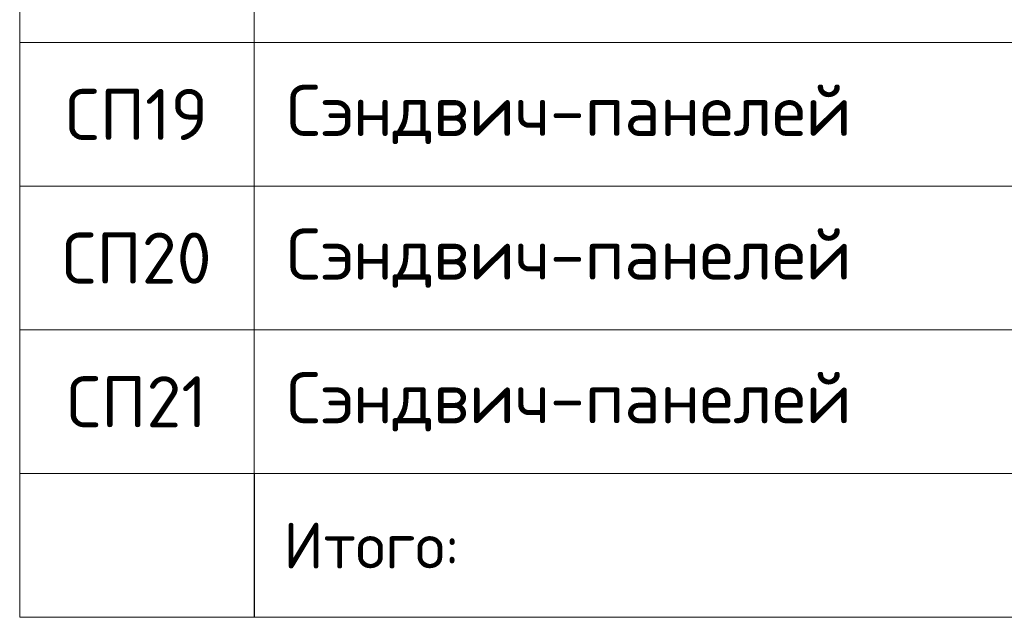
# Model space of a CAD drawing. Header units: millimetres. Extents: x 2842173 to 10151342, y -218675 to 375325.
# Tile 83 of 105: x 2956160 to 2960977, y 148110 to 151033. Entities that reach past the tile are written whole.
import ezdxf

# ---------------------------------------------------------------- set-up
doc = ezdxf.new("R2010")
doc.units = ezdxf.units.MM
doc.styles.add('ICOCPEUR', font='isocpeur.ttf')

# ---------------------------------------------------------------- blocks, each defined once
blk = doc.blocks.new('*T501')
at = {"color": 0, "lineweight": 20, "transparency": 16777216}
for p, q in [((0, 0), (13824.61071607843, 0)), ((0, 0), (0, -18814.80716073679)), ((13824.61071607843, 0), (13824.61071607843, -18814.80716073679)), ((0, -860.9183881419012), (1146.826339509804, -860.9183881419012)), ((1146.826339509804, -860.9183881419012), (1146.826339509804, -18112.04574526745)), ((5293.652679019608, -860.9183881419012), (5293.652679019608, -2170.614622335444)), ((6540.479018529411, -860.9183881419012), (6540.479018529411, -2170.614622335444)), ((7787.305358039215, -860.9183881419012), (7787.305358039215, -2170.614622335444)), ((9034.131697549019, -860.9183881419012), (9034.131697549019, -2170.614622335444)), ((10930.95803705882, -860.9183881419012), (10930.95803705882, -18814.80716073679)), ((12377.78437656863, -860.9183881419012), (12377.78437656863, -2170.614622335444)), ((0, -2170.614622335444), (10930.95803705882, -2170.614622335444)), ((0, -3354.056020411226), (10930.95803705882, -3354.056020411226)), ((5293.652679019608, -3354.056020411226), (5293.652679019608, -18814.80716073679)), ((6540.479018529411, -3354.056020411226), (6540.479018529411, -18814.80716073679)), ((7787.305358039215, -3354.056020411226), (7787.305358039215, -18814.80716073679)), ((9034.131697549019, -3354.056020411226), (9034.131697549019, -18112.04574526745)), ((0, -4056.81743588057), (13824.61071607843, -4056.81743588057)), ((0, -4759.578851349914), (13824.61071607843, -4759.578851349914)), ((0, -5462.340266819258), (13824.61071607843, -5462.340266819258)), ((0, -6165.101682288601), (13824.61071607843, -6165.101682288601)), ((0, -6867.863097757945), (13824.61071607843, -6867.863097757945)), ((0, -7570.624513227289), (13824.61071607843, -7570.624513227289)), ((0, -8273.385928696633), (13824.61071607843, -8273.385928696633)), ((0, -8976.147344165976), (13824.61071607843, -8976.147344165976)), ((0, -9678.90875963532), (13824.61071607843, -9678.90875963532)), ((0, -10381.67017510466), (13824.61071607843, -10381.67017510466)), ((0, -11084.43159057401), (13824.61071607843, -11084.43159057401)), ((0, -11787.19300604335), (13824.61071607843, -11787.19300604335)), ((0, -12489.9544215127), (13824.61071607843, -12489.9544215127)), ((0, -13192.71583698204), (13824.61071607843, -13192.71583698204)), ((0, -13895.47725245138), (13824.61071607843, -13895.47725245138)), ((0, -14598.23866792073), (13824.61071607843, -14598.23866792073)), ((0, -15301.00008339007), (13824.61071607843, -15301.00008339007)), ((0, -16003.76149885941), (13824.61071607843, -16003.76149885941)), ((0, -16706.52291432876), (13824.61071607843, -16706.52291432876)), ((0, -17409.2843297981), (13824.61071607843, -17409.2843297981)), ((0, -18112.04574526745), (13824.61071607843, -18112.04574526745)), ((0, -18814.80716073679), (13824.61071607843, -18814.80716073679))]:
    blk.add_line(p, q, dxfattribs=at)
at = {"color": 0, "linetype": 'ByBlock', "lineweight": -2, "transparency": 16777216}
for p, q in [((1146.826339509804, -860.9183881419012), (13824.61071607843, -860.9183881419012)), ((10930.95803705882, -2170.614622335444), (13824.61071607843, -2170.614622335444)), ((12377.78437656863, -2170.614622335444), (12377.78437656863, -18814.80716073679)), ((10930.95803705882, -3354.056020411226), (13824.61071607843, -3354.056020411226)), ((1146.826339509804, -18112.04574526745), (1146.826339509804, -18814.80716073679)), ((9034.131697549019, -18112.04574526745), (9034.131697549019, -18814.80716073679))]:
    blk.add_line(p, q, dxfattribs=at)
at = {"color": 0, "transparency": 16777216, "style": 'ICOCPEUR'}
for s, insert, char_height, width, attachment_point in [('\\A1;{\\C7;Спецификация сэндвич-панелей на фасаде}', (6912.305358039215, -430.4591940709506), 400, 13824.50265133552, 5), ('\\A1;Площ. ед., м{\\H0.7x;\\S2^ ;}', (11654.37120681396, -1515.766505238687), 300, 1446.718274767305, 5), ('Приме-\\Pчание', (13101.19754632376, -1515.766505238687), 300, 1446.718274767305, 5), ('Обозначение', (3220.239509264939, -1515.766505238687), 300, 4146.718274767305, 5), ('Поз.', (573.4131697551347, -1515.766505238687), 300, 1146.718274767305, 5), ('Ширина', (5917.065848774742, -1515.766505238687), 300, 1246.718274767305, 5), ('Количество', (9982.544867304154, -1515.766505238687), 300, 1896.718274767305, 5), ('\\A1;{\\C7;Длина}', (7163.892188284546, -1515.766505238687), 300, 1246.718274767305, 5), ('\\A1;{\\C7;Толщина}', (8410.71852779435, -1515.766505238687), 300, 1246.718274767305, 5), ('{\\C256; \\A1;\\C7;Сэндвич-панел Стеновая\\A0;\\C256; панель трехслойная со стальной профилированной облицовкой с утеплителем из  минераловатных плит на базальтовой основе\\A1;\\C7; (t=100мм.)}', (6038.89218828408, -2762.335321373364), 250, 9784.023632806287, 5), ('{\\C256; \\A1;\\C7;Сэндвич-панелей}', (1146.880371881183, -3705.436728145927), 250, 4146.718274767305, 4), ('1000', (5917.065848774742, -3705.436728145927), 250, 1246.718274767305, 5), ('4050', (7163.892188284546, -3705.436728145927), 250, 1246.718274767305, 5), ('100', (8410.71852779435, -3705.436728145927), 250, 1246.718274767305, 5), ('5', (9982.544867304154, -3705.436728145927), 250, 1896.718274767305, 5), ('20.3', (11654.37120681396, -3705.436728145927), 250, 1446.718274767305, 5), ('\\A1;{\\C256;СП1}', (573.4131697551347, -3705.436728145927), 250, 1146.718274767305, 5), ('\\A1;{\\C256;СП2}', (573.4131697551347, -4408.198143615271), 250, 1146.718274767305, 5), ('{\\C256; \\A1;\\C7;Сэндвич-панелей}', (1146.880371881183, -4408.198143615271), 250, 4146.718274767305, 4), ('310', (5917.065848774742, -4408.198143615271), 250, 1246.718274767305, 5), ('4050', (7163.892188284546, -4408.198143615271), 250, 1246.718274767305, 5), ('100', (8410.71852779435, -4408.198143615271), 250, 1246.718274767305, 5), ('1', (9982.544867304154, -4408.198143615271), 250, 1896.718274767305, 5), ('1.3', (11654.37120681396, -4408.198143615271), 250, 1446.718274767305, 5), ('{\\C256; \\A1;\\C7;Сэндвич-панелей}', (1146.880371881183, -5110.959559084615), 250, 4146.718274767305, 4), ('450', (5917.065848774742, -5110.959559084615), 250, 1246.718274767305, 5), ('4050', (7163.892188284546, -5110.959559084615), 250, 1246.718274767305, 5), ('100', (8410.71852779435, -5110.959559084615), 250, 1246.718274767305, 5), ('1', (9982.544867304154, -5110.959559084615), 250, 1896.718274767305, 5), ('1.8', (11654.37120681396, -5110.959559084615), 250, 1446.718274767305, 5), ('\\A1;{\\C256;СП3}', (573.4131697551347, -5110.959559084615), 250, 1146.718274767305, 5), ('\\A1;{\\C256;СП4}', (573.4131697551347, -5813.720974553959), 250, 1146.718274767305, 5), ('{\\C256; \\A1;\\C7;Сэндвич-панелей}', (1146.880371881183, -5813.720974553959), 250, 4146.718274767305, 4), ('360', (5917.065848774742, -5813.720974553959), 250, 1246.718274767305, 5), ('4050', (7163.892188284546, -5813.720974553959), 250, 1246.718274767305, 5), ('100', (8410.71852779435, -5813.720974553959), 250, 1246.718274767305, 5), ('1', (9982.544867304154, -5813.720974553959), 250, 1896.718274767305, 5), ('1.5', (11654.37120681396, -5813.720974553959), 250, 1446.718274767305, 5), ('500', (5917.065848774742, -6516.482390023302), 250, 1246.718274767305, 5), ('1850', (7163.892188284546, -6516.482390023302), 250, 1246.718274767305, 5), ('100', (8410.71852779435, -6516.482390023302), 250, 1246.718274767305, 5), ('0.9', (11654.37120681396, -6516.482390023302), 250, 1446.718274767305, 5), ('\\A1;{\\C256;СП5}', (573.4131697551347, -6516.482390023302), 250, 1146.718274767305, 5), ('{\\C256; \\A1;\\C7;Сэндвич-панелей}', (1146.880371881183, -6516.482390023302), 250, 4146.718274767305, 4), ('1', (9982.544867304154, -6516.482390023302), 250, 1896.718274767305, 5), ('{\\C256; \\A1;\\C7;Сэндвич-панелей}', (1146.880371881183, -7219.243805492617), 250, 4146.718274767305, 4), ('1000', (5917.065848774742, -7219.243805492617), 250, 1246.718274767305, 5), ('1850', (7163.892188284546, -7219.243805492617), 250, 1246.718274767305, 5), ('100', (8410.71852779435, -7219.243805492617), 250, 1246.718274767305, 5), ('2', (9982.544867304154, -7219.243805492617), 250, 1896.718274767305, 5), ('3.7', (11654.37120681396, -7219.243805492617), 250, 1446.718274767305, 5), ('\\A1;{\\C256;СП6}', (573.4131697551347, -7219.243805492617), 250, 1146.718274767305, 5), ('\\A1;{\\C256;СП7}', (573.4131697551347, -7922.005220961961), 250, 1146.718274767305, 5), ('{\\C256; \\A1;\\C7;Сэндвич-панелей}', (1146.880371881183, -7922.005220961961), 250, 4146.718274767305, 4), ('1000', (5917.065848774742, -7922.005220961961), 250, 1246.718274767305, 5), ('3520', (7163.892188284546, -7922.005220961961), 250, 1246.718274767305, 5), ('100', (8410.71852779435, -7922.005220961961), 250, 1246.718274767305, 5), ('1', (9982.544867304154, -7922.005220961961), 250, 1896.718274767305, 5), ('3.5', (11654.37120681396, -7922.005220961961), 250, 1446.718274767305, 5), ('{\\C256; \\A1;\\C7;Сэндвич-панелей}', (1146.880371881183, -8624.766636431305), 250, 4146.718274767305, 4), ('1000', (5917.065848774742, -8624.766636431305), 250, 1246.718274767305, 5), ('3520', (7163.892188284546, -8624.766636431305), 250, 1246.718274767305, 5), ('100', (8410.71852779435, -8624.766636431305), 250, 1246.718274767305, 5), ('4', (9982.544867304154, -8624.766636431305), 250, 1896.718274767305, 5), ('14.1', (11654.37120681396, -8624.766636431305), 250, 1446.718274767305, 5), ('\\A1;{\\C256;СП8}', (573.4131697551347, -8624.766636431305), 250, 1146.718274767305, 5), ('\\A1;{\\C256;СП9}', (573.4131697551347, -9327.528051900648), 250, 1146.718274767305, 5), ('{\\C256; \\A1;\\C7;Сэндвич-панелей}', (1146.880371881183, -9327.528051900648), 250, 4146.718274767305, 4), ('350', (5917.065848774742, -9327.528051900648), 250, 1246.718274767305, 5), ('3520', (7163.892188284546, -9327.528051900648), 250, 1246.718274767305, 5), ('100', (8410.71852779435, -9327.528051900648), 250, 1246.718274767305, 5), ('1', (9982.544867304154, -9327.528051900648), 250, 1896.718274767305, 5), ('1.2', (11654.37120681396, -9327.528051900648), 250, 1446.718274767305, 5), ('1000', (5917.065848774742, -10030.28946736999), 250, 1246.718274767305, 5), ('1600', (7163.892188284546, -10030.28946736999), 250, 1246.718274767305, 5), ('100', (8410.71852779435, -10030.28946736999), 250, 1246.718274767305, 5), ('2', (9982.544867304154, -10030.28946736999), 250, 1896.718274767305, 5), ('3.2', (11654.37120681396, -10030.28946736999), 250, 1446.718274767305, 5), ('{\\A1;\\C256;СП10', (573.4131697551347, -10030.28946736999), 250, 1146.718274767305, 5), ('{\\C256; \\A1;\\C7;Сэндвич-панелей}', (1146.880371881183, -10030.28946736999), 250, 4146.718274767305, 4), ('{\\C256; \\A1;\\C7;Сэндвич-панелей}', (1146.880371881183, -10733.05088283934), 250, 4146.718274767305, 4), ('1000', (5917.065848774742, -10733.05088283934), 250, 1246.718274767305, 5), ('1700', (7163.892188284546, -10733.05088283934), 250, 1246.718274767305, 5), ('100', (8410.71852779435, -10733.05088283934), 250, 1246.718274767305, 5), ('2 ', (9982.544867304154, -10733.05088283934), 250, 1896.718274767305, 5), ('3.4', (11654.37120681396, -10733.05088283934), 250, 1446.718274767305, 5), ('{\\A1;\\C256;СП11', (573.4131697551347, -10733.05088283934), 250, 1146.718274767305, 5), ('{\\A1;\\C256;СП12', (573.4131697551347, -11435.81229830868), 250, 1146.718274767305, 5), ('{\\C256; \\A1;\\C7;Сэндвич-панелей}', (1146.880371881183, -11435.81229830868), 250, 4146.718274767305, 4), ('450', (5917.065848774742, -11435.81229830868), 250, 1246.718274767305, 5), ('1600', (7163.892188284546, -11435.81229830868), 250, 1246.718274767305, 5), ('100', (8410.71852779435, -11435.81229830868), 250, 1246.718274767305, 5), ('1', (9982.544867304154, -11435.81229830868), 250, 1896.718274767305, 5), ('0.7', (11654.37120681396, -11435.81229830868), 250, 1446.718274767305, 5), ('{\\C256; \\A1;\\C7;Сэндвич-панелей}', (1146.880371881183, -12138.57371377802), 250, 4146.718274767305, 4), ('450', (5917.065848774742, -12138.57371377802), 250, 1246.718274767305, 5), ('1700', (7163.892188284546, -12138.57371377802), 250, 1246.718274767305, 5), ('100', (8410.71852779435, -12138.57371377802), 250, 1246.718274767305, 5), ('1', (9982.544867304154, -12138.57371377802), 250, 1896.718274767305, 5), ('0.8', (11654.37120681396, -12138.57371377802), 250, 1446.718274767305, 5), ('{\\A1;\\C256;СП13', (573.4131697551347, -12138.57371377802), 250, 1146.718274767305, 5), ('{\\A1;\\C256;СП14', (573.4131697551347, -12841.3351292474), 250, 1146.718274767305, 5), ('{\\C256; \\A1;\\C7;Сэндвич-панелей}', (1146.880371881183, -12841.3351292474), 250, 4146.718274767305, 4), ('1000', (5917.065848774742, -12841.3351292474), 250, 1246.718274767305, 5), ('4050', (7163.892188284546, -12841.3351292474), 250, 1246.718274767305, 5), ('100', (8410.71852779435, -12841.3351292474), 250, 1246.718274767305, 5), ('5', (9982.544867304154, -12841.3351292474), 250, 1896.718274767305, 5), ('20.3', (11654.37120681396, -12841.3351292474), 250, 1446.718274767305, 5), ('855', (5917.065848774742, -13544.09654471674), 250, 1246.718274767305, 5), ('4050', (7163.892188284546, -13544.09654471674), 250, 1246.718274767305, 5), ('100', (8410.71852779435, -13544.09654471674), 250, 1246.718274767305, 5), ('1', (9982.544867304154, -13544.09654471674), 250, 1896.718274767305, 5), ('3.5', (11654.37120681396, -13544.09654471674), 250, 1446.718274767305, 5), ('{\\A1;\\C256;СП15', (573.4131697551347, -13544.09654471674), 250, 1146.718274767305, 5), ('{\\C256; \\A1;\\C7;Сэндвич-панелей}', (1146.880371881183, -13544.09654471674), 250, 4146.718274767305, 4), ('{\\C256; \\A1;\\C7;Сэндвич-панелей}', (1146.880371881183, -14246.85796018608), 250, 4146.718274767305, 4), ('1000', (5917.065848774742, -14246.85796018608), 250, 1246.718274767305, 5), ('3530', (7163.892188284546, -14246.85796018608), 250, 1246.718274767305, 5), ('100', (8410.71852779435, -14246.85796018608), 250, 1246.718274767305, 5), ('1', (9982.544867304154, -14246.85796018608), 250, 1896.718274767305, 5), ('3.5', (11654.37120681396, -14246.85796018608), 250, 1446.718274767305, 5), ('{\\A1;\\C256;СП16', (573.4131697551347, -14246.85796018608), 250, 1146.718274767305, 5), ('1000', (5917.065848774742, -14949.61937565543), 250, 1246.718274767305, 5), ('3586', (7163.892188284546, -14949.61937565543), 250, 1246.718274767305, 5), ('100', (8410.71852779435, -14949.61937565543), 250, 1246.718274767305, 5), ('3.6', (11654.37120681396, -14949.61937565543), 250, 1446.718274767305, 5), ('{\\A1;\\C256;СП17', (573.4131697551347, -14949.61937565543), 250, 1146.718274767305, 5), ('{\\C256; \\A1;\\C7;Сэндвич-панелей}', (1146.880371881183, -14949.61937565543), 250, 4146.718274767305, 4), ('1', (9982.544867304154, -14949.61937565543), 250, 1896.718274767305, 5), ('{\\C256; \\A1;\\C7;Сэндвич-панелей}', (1146.880371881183, -15652.38079112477), 250, 4146.718274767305, 4), ('1000', (5917.065848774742, -15652.38079112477), 250, 1246.718274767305, 5), ('3655', (7163.892188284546, -15652.38079112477), 250, 1246.718274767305, 5), ('100', (8410.71852779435, -15652.38079112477), 250, 1246.718274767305, 5), ('1', (9982.544867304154, -15652.38079112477), 250, 1896.718274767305, 5), ('3.7', (11654.37120681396, -15652.38079112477), 250, 1446.718274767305, 5), ('{\\A1;\\C256;СП18', (573.4131697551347, -15652.38079112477), 250, 1146.718274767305, 5), ('{\\A1;\\C256;СП19', (573.4131697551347, -16355.14220659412), 250, 1146.718274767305, 5), ('{\\C256; \\A1;\\C7;Сэндвич-панелей}', (1146.880371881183, -16355.14220659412), 250, 4146.718274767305, 4), ('1000', (5917.065848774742, -16355.14220659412), 250, 1246.718274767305, 5), ('3725', (7163.892188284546, -16355.14220659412), 250, 1246.718274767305, 5), ('100', (8410.71852779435, -16355.14220659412), 250, 1246.718274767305, 5), ('1', (9982.544867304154, -16355.14220659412), 250, 1896.718274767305, 5), ('3.7', (11654.37120681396, -16355.14220659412), 250, 1446.718274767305, 5), ('{\\C256; \\A1;\\C7;Сэндвич-панелей}', (1146.880371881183, -17057.90362206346), 250, 4146.718274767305, 4), ('1000', (5917.065848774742, -17057.90362206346), 250, 1246.718274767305, 5), ('3795', (7163.892188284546, -17057.90362206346), 250, 1246.718274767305, 5), ('100', (8410.71852779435, -17057.90362206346), 250, 1246.718274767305, 5), ('1', (9982.544867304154, -17057.90362206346), 250, 1896.718274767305, 5), ('3.8', (11654.37120681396, -17057.90362206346), 250, 1446.718274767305, 5), ('{\\A1;\\C256;СП20', (573.4131697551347, -17057.90362206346), 250, 1146.718274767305, 5), ('{\\C256; \\A1;\\C7;Сэндвич-панелей}', (1146.880371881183, -17760.66503753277), 250, 4146.718274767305, 4), ('755', (5917.065848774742, -17760.66503753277), 250, 1246.718274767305, 5), ('3856', (7163.892188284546, -17760.66503753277), 250, 1246.718274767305, 5), ('100', (8410.71852779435, -17760.66503753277), 250, 1246.718274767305, 5), ('1', (9982.544867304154, -17760.66503753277), 250, 1896.718274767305, 5), ('2.9', (11654.37120681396, -17760.66503753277), 250, 1446.718274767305, 5), ('{\\A1;\\C256;СП21', (573.4131697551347, -17760.66503753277), 250, 1146.718274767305, 5), ('48.2', (11654.37120681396, -18463.42645300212), 250, 1446.718274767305, 5), ('\\A1;м{\\H0.7x;\\S2^ ;}', (13101.19754632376, -18463.42645300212), 225.1348800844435, 1446.718274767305, 5), ('{\\C256; \\A1;\\C7;Итого:}', (1146.880371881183, -18463.42645300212), 225.1348800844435, 4146.718274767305, 4), ('17', (9982.544867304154, -18463.42645300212), 225.1348800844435, 1896.718274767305, 5)]:
    blk.add_mtext(s, dxfattribs=dict(at, insert=insert, char_height=char_height, width=width, attachment_point=attachment_point))

msp = doc.modelspace()

# ---------------------------------------------------------------- block references
msp.add_blockref('*T501', (2956160.101635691, 166924.8193904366))

doc.saveas('drawing.dxf')
